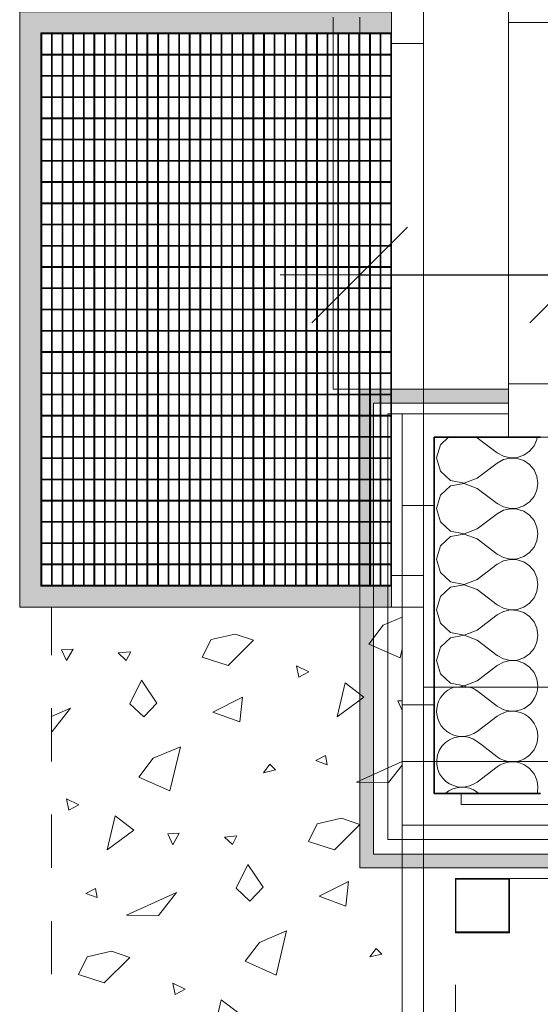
# Model space of a CAD drawing. Header units: metres. Extents: x -7.1 to 26.5, y -14.7 to 18.1.
# Tile 10 of 182: x 1.2 to 2.2, y -4.3 to -2.5. Entities that reach past the tile are written whole.
import ezdxf

# ---------------------------------------------------------------- set-up
doc = ezdxf.new("R2010")
doc.units = ezdxf.units.M
doc.header["$PDMODE"] = 65
doc.linetypes.add('AUSGEZOGEN', pattern=[0])
doc.linetypes.add('STRICHLINIE_S4', pattern=[0.0055, 0.0035, -0.001, 0, -0.001])
for name, color, linetype in [('XR$1$010 Aussenwände', 7, 'AUSGEZOGEN'), ('XR$1$010 Aussenwände Schichttrennlinien', 7, 'AUSGEZOGEN'), ('XR$1$010 Fenster', 7, 'AUSGEZOGEN'), ('XR$1$020 Stützen', 7, 'AUSGEZOGEN'), ('XR$1$020 Stützen Schichttrennlinien', 7, 'AUSGEZOGEN'), ('XR$1$030 Bodenaufbauten', 7, 'AUSGEZOGEN'), ('XR$1$065 Möbel Einrichtung', 7, 'AUSGEZOGEN'), ('XR$1$065 Möbel Einrichtung Bauteilschraffuren', 7, 'AUSGEZOGEN'), ('XR$1$080 Raumdefinitionen Kontur', 7, 'AUSGEZOGEN'), ('XR$2$105 Bemassungen 100', 7, 'AUSGEZOGEN'), ('XR$3$010 Aussenwände Bauteilschraffuren', 7, 'AUSGEZOGEN'), ('XR$3$020 Stützen Bauteilschraffuren', 7, 'AUSGEZOGEN'), ('XR$3$035 Decken', 7, 'AUSGEZOGEN')]:
    doc.layers.add(name, color=color, linetype=linetype)
doc.styles.add('ARIAL', font='arial.ttf')
doc.dimstyles.new('DIMSTYLE_3', dxfattribs={"dimtxt": 0.2, "dimasz": 0.3, "dimexe": 0, "dimexo": 0, "dimgap": 0.1, "dimtad": 2, "dimrnd": 0.005, "dimzin": 4, "dimdsep": 46, "dimtxsty": 'ARIAL', "dimblk1": 'ALL_ML_STRICH', "dimblk2": 'ALL_ML_STRICH', "dimsah": 1, "dimcen": 0, "dimclrd": 7, "dimclre": 7, "dimclrt": 7, "dimadec": 0, "dimazin": 0, "dimtfac": 1, "dimtdec": 0, "dimtix": 1, "dimtmove": 2, "dimatfit": 3, "dimfxl": 0, "dimtzin": 0, "dimlwd": 0, "dimlwe": 18, "dimarcsym": 0})
doc.dimstyles.new('DIMSTYLE_7', dxfattribs={"dimtxt": 0.2, "dimasz": 0.3, "dimexe": 0, "dimexo": 0, "dimgap": 0.1, "dimtad": 2, "dimdec": 1, "dimlfac": 100, "dimrnd": 0.5, "dimzin": 4, "dimdsep": 46, "dimtxsty": 'ARIAL', "dimblk1": 'ALL_ML_STRICH', "dimblk2": 'ALL_ML_STRICH', "dimsah": 1, "dimcen": 0, "dimclrd": 7, "dimclre": 7, "dimclrt": 7, "dimadec": 0, "dimazin": 0, "dimtfac": 1, "dimtdec": 0, "dimtix": 1, "dimtmove": 2, "dimatfit": 3, "dimfxl": 0, "dimtvp": 1.2, "dimtzin": 0, "dimlwd": 0, "dimlwe": 18, "dimarcsym": 0})
pattern_1 = [(0, (1500, 1500), (750, 750), [750, -750]), (90, (1500, 1500), (-750, 750), [750, -750])]
pattern_2 = [(0, (0.375, 0.375), (0.1875, 0.1875), [0.1875, -0.1875]), (90, (0.375, 0.375), (-0.1875, 0.1875), [0.1875, -0.1875])]

# ---------------------------------------------------------------- blocks, each defined once
blk = doc.blocks.new('ALL_ML_STRICH')
at = {"color": 0, "linetype": 'ByBlock', "lineweight": -2}
for p, q in [((0, -0.5), (0, 0.5)), ((-0.3, -0.3), (0.3, 0.3)), ((-1, 0), (0.5, 0))]:
    blk.add_line(p, q, dxfattribs=at)
blk = doc.blocks.new('*D145')
at = {"layer": 'DEFPOINTS', "color": 7, "linetype": 'AUSGEZOGEN', "lineweight": 18, "transparency": 16777216}
for p in [(1.8718, -2.9416), (1.8718, -2.9416), (2.2818, -2.9416)]:
    blk.add_point(p, dxfattribs=at)
at = {"layer": 'XR$2$105 Bemassungen 100', "color": 7, "linetype": 'AUSGEZOGEN', "lineweight": -2, "transparency": 16777216}
for p, q in [((1.8718, -2.9416), (1.8718, -2.9416)), ((1.8718, -2.9416), (2.2818, -2.9416)), ((2.2818, -2.9416), (2.2818, -2.9416))]:
    blk.add_line(p, q, dxfattribs=at)
at = {"layer": 'XR$2$105 Bemassungen 100', "color": 7, "linetype": 'AUSGEZOGEN', "lineweight": 18, "transparency": 16777216, "xscale": 0.3, "yscale": 0.3, "zscale": 0.3, "rotation": 180}
blk.add_blockref('ALL_ML_STRICH', (1.8718, -2.9416), dxfattribs=at)
at = {"layer": 'XR$2$105 Bemassungen 100', "color": 7, "linetype": 'AUSGEZOGEN', "lineweight": 18, "transparency": 16777216, "xscale": 0.3, "yscale": 0.3, "zscale": 0.3}
blk.add_blockref('ALL_ML_STRICH', (2.2818, -2.9416), dxfattribs=at)
at = {"layer": 'XR$2$105 Bemassungen 100', "color": 7, "linetype": 'AUSGEZOGEN', "lineweight": 18, "transparency": 16777216, "insert": (2.5474, -2.7859), "char_height": 0.2, "width": 0.64, "attachment_point": 5, "style": 'ARIAL'}
blk.add_mtext('\\W0.80;\\A1;{\\A1;{41\\H0.132000;\\S^ ;}}', dxfattribs=at)
blk = doc.blocks.new('*D146')
at = {"layer": 'DEFPOINTS', "color": 7, "linetype": 'AUSGEZOGEN', "lineweight": 18, "transparency": 16777216}
for p in [(2.2818, -2.9416), (2.2818, -2.9416), (8.5618, -2.9416)]:
    blk.add_point(p, dxfattribs=at)
at = {"layer": 'XR$2$105 Bemassungen 100', "color": 7, "linetype": 'AUSGEZOGEN', "lineweight": -2, "transparency": 16777216}
for p, q in [((2.2818, -2.9416), (2.2818, -2.9416)), ((2.2818, -2.9416), (8.5618, -2.9416)), ((8.5618, -2.9416), (8.5618, -2.9416))]:
    blk.add_line(p, q, dxfattribs=at)
at = {"layer": 'XR$2$105 Bemassungen 100', "color": 7, "linetype": 'AUSGEZOGEN', "lineweight": 18, "transparency": 16777216, "xscale": 0.3, "yscale": 0.3, "zscale": 0.3, "rotation": 180}
blk.add_blockref('ALL_ML_STRICH', (2.2818, -2.9416), dxfattribs=at)
at = {"layer": 'XR$2$105 Bemassungen 100', "color": 7, "linetype": 'AUSGEZOGEN', "lineweight": 18, "transparency": 16777216, "xscale": 0.3, "yscale": 0.3, "zscale": 0.3}
blk.add_blockref('ALL_ML_STRICH', (8.5618, -2.9416), dxfattribs=at)
at = {"layer": 'XR$2$105 Bemassungen 100', "color": 7, "linetype": 'AUSGEZOGEN', "lineweight": 18, "transparency": 16777216, "insert": (5.4332, -2.7382), "char_height": 0.2, "width": 0.64, "attachment_point": 5, "style": 'ARIAL'}
blk.add_mtext('\\W0.80;\\A1;{\\A1;{6.28\\H0.132000;\\S^ ;}}', dxfattribs=at)
blk = doc.blocks.new('COMPLEXOBJECT_53')
at = {"layer": 'XR$3$035 Decken', "color": 253, "linetype": 'AUSGEZOGEN', "lineweight": 13, "transparency": 33554687}
for p, q in [((1.9162, -3.6004), (1.9518, -3.5854)), ((1.8891, -3.6359), (1.9162, -3.6004)), ((1.5754, -3.6606), (1.5919, -3.6272)), ((1.5919, -3.6272), (1.6375, -3.6168)), ((1.6721, -3.6286), (1.6241, -3.6762)), ((1.6375, -3.6168), (1.6721, -3.6286)), ((1.3322, -3.645), (1.3105, -3.6463)), ((1.3105, -3.6463), (1.32, -3.6667)), ((1.32, -3.6667), (1.3322, -3.645)), ((1.9477, -3.6617), (1.8891, -3.6359)), ((1.9518, -3.6444), (1.9477, -3.6617)), ((1.4174, -3.6524), (1.4408, -3.6501)), ((1.4322, -3.6664), (1.4174, -3.6524)), ((1.4408, -3.6501), (1.4322, -3.6664)), ((1.6241, -3.6762), (1.5754, -3.6606)), ((1.7763, -3.6881), (1.7529, -3.6769)), ((1.7529, -3.6769), (1.7572, -3.698)), ((1.7572, -3.698), (1.7763, -3.6881)), ((1.4391, -3.7482), (1.4611, -3.7037)), ((1.4611, -3.7037), (1.4899, -3.7467)), ((1.8295, -3.7724), (1.8442, -3.7084)), ((1.8442, -3.7084), (1.8797, -3.7355)), ((1.5956, -3.7636), (1.6509, -3.7356)), ((1.6509, -3.7356), (1.646, -3.7821)), ((1.8797, -3.7355), (1.8295, -3.7724)), ((1.2918, -3.7722), (1.3272, -3.7562)), ((1.3272, -3.7562), (1.2929, -3.7999)), ((1.4653, -3.7728), (1.4391, -3.7482)), ((1.4899, -3.7467), (1.4653, -3.7728)), ((1.9518, -3.7422), (1.9435, -3.7427)), ((1.9435, -3.7427), (1.9518, -3.7605)), ((1.646, -3.7821), (1.5956, -3.7636)), ((1.2929, -3.7999), (1.2918, -3.7998)), ((1.4832, -3.8504), (1.5343, -3.8288)), ((1.5343, -3.8288), (1.5146, -3.9117)), ((1.4561, -3.8859), (1.4832, -3.8504)), ((1.8074, -3.8452), (1.7891, -3.8546)), ((1.8106, -3.8625), (1.8074, -3.8452)), ((1.7028, -3.8617), (1.6907, -3.8777)), ((1.7135, -3.8724), (1.7028, -3.8617)), ((1.7891, -3.8546), (1.8106, -3.8625)), ((1.8658, -3.8953), (1.9518, -3.8564)), ((1.9518, -3.8634), (1.9259, -3.8963)), ((1.5146, -3.9117), (1.4561, -3.8859)), ((1.6907, -3.8777), (1.7135, -3.8724)), ((1.9259, -3.8963), (1.8658, -3.8953)), ((1.3433, -3.9381), (1.3199, -3.9269)), ((1.3199, -3.9269), (1.3242, -3.948)), ((1.3242, -3.948), (1.3433, -3.9381)), ((1.3965, -4.0224), (1.4112, -3.9584)), ((1.4112, -3.9584), (1.4467, -3.9855)), ((1.7754, -4.007), (1.7919, -3.9737)), ((1.7919, -3.9737), (1.8375, -3.9632)), ((1.8721, -3.975), (1.8241, -4.0226)), ((1.8375, -3.9632), (1.8721, -3.975)), ((1.4467, -3.9855), (1.3965, -4.0224)), ((1.5322, -3.9914), (1.5105, -3.9927)), ((1.5105, -3.9927), (1.52, -4.0131)), ((1.52, -4.0131), (1.5322, -3.9914)), ((1.6174, -3.9988), (1.6408, -3.9965)), ((1.6322, -4.0128), (1.6174, -3.9988)), ((1.6408, -3.9965), (1.6322, -4.0128)), ((1.8241, -4.0226), (1.7754, -4.007)), ((1.6391, -4.0946), (1.6611, -4.0502)), ((1.6611, -4.0502), (1.6899, -4.0931)), ((1.7956, -4.11), (1.8509, -4.082)), ((1.8509, -4.082), (1.846, -4.1285)), ((1.3743, -4.0952), (1.3561, -4.1046)), ((1.3561, -4.1046), (1.3776, -4.1125)), ((1.3776, -4.1125), (1.3743, -4.0952)), ((1.4327, -4.1453), (1.5272, -4.1026)), ((1.5272, -4.1026), (1.4929, -4.1463)), ((1.6653, -4.1192), (1.6391, -4.0946)), ((1.6899, -4.0931), (1.6653, -4.1192)), ((1.846, -4.1285), (1.7956, -4.11)), ((1.4929, -4.1463), (1.4327, -4.1453)), ((1.6832, -4.1968), (1.7343, -4.1752)), ((1.7343, -4.1752), (1.7146, -4.2581)), ((1.6561, -4.2323), (1.6832, -4.1968)), ((1.3589, -4.2237), (1.4045, -4.2132)), ((1.4045, -4.2132), (1.4391, -4.225)), ((1.9028, -4.2081), (1.8907, -4.2241)), ((1.8907, -4.2241), (1.9135, -4.2188)), ((1.9135, -4.2188), (1.9028, -4.2081)), ((1.3424, -4.257), (1.3589, -4.2237)), ((1.4391, -4.225), (1.3911, -4.2726)), ((1.7146, -4.2581), (1.6561, -4.2323)), ((1.3911, -4.2726), (1.3424, -4.257)), ((1.5433, -4.2846), (1.5199, -4.2733)), ((1.5199, -4.2733), (1.5242, -4.2944)), ((1.5242, -4.2944), (1.5433, -4.2846)), ((1.5965, -4.3688), (1.6112, -4.3048)), ((1.6112, -4.3048), (1.6467, -4.3319))]:
    blk.add_line(p, q, dxfattribs=at)
blk = doc.blocks.new('COMPLEXOBJECT_78')
at = {"layer": 'XR$3$010 Aussenwände Bauteilschraffuren', "color": 8, "linetype": 'AUSGEZOGEN', "lineweight": 13, "transparency": 33554687}
for p, q in [((2.1022, -3.8261), (2.1308, -3.8476)), ((2.0927, -3.8952), (2.1308, -3.8667)), ((2.0927, -3.9143), (2.0957, -3.9165))]:
    blk.add_line(p, q, dxfattribs=at)
for centre, start, end in [((2.1594, -3.7143), 279.1588, 350.8412), ((2.1594, -3.8095), 0, 82.126), ((2.1594, -3.8095), 233.1301, 0), ((2.1594, -3.9048), 0, 126.8699), ((2.0642, -3.9524), 53.1301, 131.0988), ((2.0642, -3.8571), 230.9428, 306.8699), ((2.1594, -3.9048), 345.7341, 0)]:
    blk.add_arc(centre, 0.0476, start, end, dxfattribs=at)
blk = doc.blocks.new('COMPLEXOBJECT_88')
at = {"layer": 'XR$3$010 Aussenwände Bauteilschraffuren', "color": 8, "linetype": 'AUSGEZOGEN', "lineweight": 13, "transparency": 33554687}
for p, q in [((2.0392, -3.2465), (2.0236, -3.2607)), ((2.0927, -3.2476), (2.0898, -3.2465)), ((2.0927, -3.2476), (2.1308, -3.2762)), ((2.1999, -3.2631), (2.2052, -3.2511)), ((2.2052, -3.2511), (2.2058, -3.2465)), ((2.0236, -3.2607), (2.0165, -3.2857)), ((2.1308, -3.2762), (2.1423, -3.2825)), ((2.1807, -3.2807), (2.1915, -3.2732)), ((2.1915, -3.2732), (2.1999, -3.2631)), ((2.0165, -3.2857), (2.0236, -3.3107)), ((2.0927, -3.3238), (2.1308, -3.2952)), ((2.1423, -3.2889), (2.1308, -3.2952)), ((2.1423, -3.2825), (2.1551, -3.2855)), ((2.1551, -3.2859), (2.1423, -3.2889)), ((2.1551, -3.2855), (2.1682, -3.2849)), ((2.1682, -3.2865), (2.1551, -3.2859)), ((2.1682, -3.2849), (2.1807, -3.2807)), ((2.1807, -3.2907), (2.1682, -3.2865)), ((2.1915, -3.2982), (2.1807, -3.2907)), ((2.0236, -3.3107), (2.0429, -3.3283)), ((2.1999, -3.3083), (2.1915, -3.2982)), ((2.2052, -3.3203), (2.1999, -3.3083)), ((2.0429, -3.3283), (2.0684, -3.3331)), ((2.0684, -3.3331), (2.0927, -3.3238)), ((2.207, -3.3333), (2.2052, -3.3203)), ((2.0429, -3.3384), (2.0236, -3.3559)), ((2.0684, -3.3335), (2.0429, -3.3384)), ((2.0927, -3.3429), (2.0684, -3.3335)), ((2.0927, -3.3429), (2.1308, -3.3714)), ((2.1999, -3.3584), (2.2052, -3.3463)), ((2.2052, -3.3463), (2.207, -3.3333)), ((2.0236, -3.3559), (2.0165, -3.381)), ((2.1807, -3.3759), (2.1915, -3.3685)), ((2.1915, -3.3685), (2.1999, -3.3584)), ((2.0165, -3.381), (2.0236, -3.406)), ((2.1308, -3.3714), (2.1423, -3.3778)), ((2.1423, -3.3841), (2.1308, -3.3905)), ((2.1423, -3.3778), (2.1551, -3.3808)), ((2.1551, -3.3811), (2.1423, -3.3841)), ((2.1551, -3.3808), (2.1682, -3.3801)), ((2.1682, -3.3818), (2.1551, -3.3811)), ((2.1682, -3.3801), (2.1807, -3.3759)), ((2.1807, -3.386), (2.1682, -3.3818)), ((2.1915, -3.3934), (2.1807, -3.386)), ((2.0236, -3.406), (2.0429, -3.4235)), ((2.0927, -3.419), (2.1308, -3.3905)), ((2.1999, -3.4035), (2.1915, -3.3934)), ((2.2052, -3.4156), (2.1999, -3.4035)), ((2.0429, -3.4235), (2.0684, -3.4284)), ((2.0684, -3.4284), (2.0927, -3.419)), ((2.207, -3.4286), (2.2052, -3.4156)), ((2.0429, -3.4336), (2.0236, -3.4512)), ((2.0684, -3.4288), (2.0429, -3.4336)), ((2.0927, -3.4381), (2.0684, -3.4288)), ((2.0927, -3.4381), (2.1308, -3.4667)), ((2.1999, -3.4536), (2.2052, -3.4416)), ((2.2052, -3.4416), (2.207, -3.4286)), ((2.0236, -3.4512), (2.0165, -3.4762)), ((2.1915, -3.4637), (2.1999, -3.4536)), ((2.0165, -3.4762), (2.0236, -3.5012)), ((2.1308, -3.4667), (2.1423, -3.473)), ((2.1423, -3.4794), (2.1308, -3.4857)), ((2.1423, -3.473), (2.1551, -3.476)), ((2.1551, -3.4764), (2.1423, -3.4794)), ((2.1551, -3.476), (2.1682, -3.4754)), ((2.1682, -3.477), (2.1551, -3.4764)), ((2.1682, -3.4754), (2.1807, -3.4712)), ((2.1807, -3.4812), (2.1682, -3.477)), ((2.1807, -3.4712), (2.1915, -3.4637)), ((2.0927, -3.5143), (2.1308, -3.4857)), ((2.1915, -3.4887), (2.1807, -3.4812)), ((2.1999, -3.4988), (2.1915, -3.4887)), ((2.2052, -3.5108), (2.1999, -3.4988)), ((2.0236, -3.5012), (2.0429, -3.5188)), ((2.0684, -3.5236), (2.0927, -3.5143)), ((2.207, -3.5238), (2.2052, -3.5108)), ((2.0429, -3.5288), (2.0236, -3.5464)), ((2.0429, -3.5188), (2.0684, -3.5236)), ((2.0684, -3.524), (2.0429, -3.5288)), ((2.0927, -3.5333), (2.0684, -3.524)), ((2.0927, -3.5333), (2.1308, -3.5619)), ((2.2052, -3.5368), (2.207, -3.5238)), ((2.0236, -3.5464), (2.0165, -3.5714)), ((2.1915, -3.559), (2.1999, -3.5488)), ((2.1999, -3.5488), (2.2052, -3.5368)), ((2.0165, -3.5714), (2.0236, -3.5965)), ((2.1308, -3.5619), (2.1423, -3.5683)), ((2.1423, -3.5683), (2.1551, -3.5712)), ((2.1551, -3.5716), (2.1423, -3.5746)), ((2.1551, -3.5712), (2.1682, -3.5706)), ((2.1682, -3.5723), (2.1551, -3.5716)), ((2.1682, -3.5706), (2.1807, -3.5664)), ((2.1807, -3.5765), (2.1682, -3.5723)), ((2.1807, -3.5664), (2.1915, -3.559)), ((2.0927, -3.6095), (2.1308, -3.581)), ((2.1423, -3.5746), (2.1308, -3.581)), ((2.1915, -3.5839), (2.1807, -3.5765)), ((2.1999, -3.594), (2.1915, -3.5839)), ((2.0236, -3.5965), (2.0429, -3.614)), ((2.0684, -3.6189), (2.0927, -3.6095)), ((2.2052, -3.606), (2.1999, -3.594)), ((2.207, -3.619), (2.2052, -3.606)), ((2.0429, -3.6241), (2.0236, -3.6416)), ((2.0429, -3.614), (2.0684, -3.6189)), ((2.0684, -3.6192), (2.0429, -3.6241)), ((2.0927, -3.6286), (2.0684, -3.6192)), ((2.0927, -3.6286), (2.1308, -3.6571)), ((2.2052, -3.6321), (2.207, -3.619)), ((2.0236, -3.6416), (2.0165, -3.6667)), ((2.1915, -3.6542), (2.1999, -3.6441)), ((2.1999, -3.6441), (2.2052, -3.6321)), ((2.1308, -3.6571), (2.1423, -3.6635)), ((2.1423, -3.6635), (2.1551, -3.6665)), ((2.1551, -3.6665), (2.1682, -3.6658)), ((2.1682, -3.6658), (2.1807, -3.6616)), ((2.1807, -3.6616), (2.1915, -3.6542)), ((2.0165, -3.6667), (2.0236, -3.6917)), ((2.0927, -3.7048), (2.1308, -3.6762)), ((2.1423, -3.6698), (2.1308, -3.6762)), ((2.1551, -3.6669), (2.1423, -3.6698)), ((2.1682, -3.6675), (2.1551, -3.6669)), ((2.1807, -3.6717), (2.1682, -3.6675)), ((2.1915, -3.6791), (2.1807, -3.6717)), ((2.1999, -3.6893), (2.1915, -3.6791)), ((2.0236, -3.6917), (2.0429, -3.7093)), ((2.2052, -3.7013), (2.1999, -3.6893)), ((2.207, -3.7143), (2.2052, -3.7013)), ((2.0429, -3.7093), (2.0684, -3.7141)), ((2.0684, -3.7145), (2.0578, -3.7165)), ((2.0684, -3.7141), (2.0927, -3.7048)), ((2.0737, -3.7165), (2.0684, -3.7145)), ((2.2067, -3.7165), (2.207, -3.7143))]:
    blk.add_line(p, q, dxfattribs=at)
blk = doc.blocks.new('COMPLEXOBJECT_89')
at = {"layer": 'XR$3$010 Aussenwände Bauteilschraffuren', "color": 8, "linetype": 'AUSGEZOGEN', "lineweight": 13, "transparency": 33554687}
for p, q in [((2.0927, -3.7238), (2.1308, -3.7524)), ((2.0927, -3.8), (2.1308, -3.7714)), ((2.0927, -3.819), (2.1022, -3.8261))]:
    blk.add_line(p, q, dxfattribs=at)
for centre, start, end in [((2.0642, -3.7619), 107.5265, 306.8699), ((2.0642, -3.7619), 53.1301, 72.4735), ((2.1594, -3.7143), 350.8412, 357.3392), ((2.1594, -3.7143), 233.1301, 279.1588), ((2.1594, -3.8095), 82.126, 126.8699), ((2.0642, -3.8571), 53.1301, 230.9428)]:
    blk.add_arc(centre, 0.0476, start, end, dxfattribs=at)

msp = doc.modelspace()

# ---------------------------------------------------------------- hatches: boundary and pattern name
at = {"layer": 'XR$1$065 Möbel Einrichtung Bauteilschraffuren', "linetype": 'AUSGEZOGEN', "lineweight": 13, "transparency": 33554687}
msp.add_hatch(color=7, dxfattribs=at).paths.add_polyline_path([(1.9318, -3.5265), (1.2718, -3.5265), (1.2718, -2.4865), (1.9318, -2.4865), (1.9318, -2.4465), (1.2318, -2.4465), (1.2318, -3.5665), (1.9318, -3.5665)])
at = {"layer": 'XR$3$010 Aussenwände Bauteilschraffuren', "linetype": 'AUSGEZOGEN', "lineweight": 13, "true_color": 0xa79e8b, "transparency": 33554687}
for points in [[(1.8718, -3.1825), (2.1518, -3.1825), (2.1518, -3.1565), (1.8718, -3.1565)], [(1.8718, -4.0305), (1.8978, -4.0305), (1.8978, -3.1825), (1.8718, -3.1825)], [(1.8978, -4.0305), (1.8718, -4.0565), (1.8978, -4.0565)], [(1.8718, -4.0305), (1.8718, -4.0565), (1.8978, -4.0305)], [(1.8978, -4.0305), (1.8978, -4.0565), (3.0358, -4.0565), (3.0358, -4.0305)]]:
    msp.add_hatch(color=253, dxfattribs=at).paths.add_polyline_path(points)
at = {"layer": 'XR$3$010 Aussenwände Bauteilschraffuren', "linetype": 'AUSGEZOGEN', "lineweight": 13, "transparency": 33554687}
h = msp.add_hatch(dxfattribs=at)
h.set_pattern_fill('MUSTER', color=8, scale=750, style=0, pattern_type=2)
h.set_pattern_definition(pattern_1)
h.paths.add_polyline_path([(1.8978, -3.2025), (2.1518, -3.2025), (2.1518, -3.1825), (1.8978, -3.1825)], flags=0)
h = msp.add_hatch(dxfattribs=at)
h.set_pattern_fill('MUSTER', color=8, scale=750, style=0, pattern_type=2)
h.set_pattern_definition(pattern_1)
h.paths.add_polyline_path([(1.8978, -3.2025), (1.8978, -4.0035), (1.9248, -4.0035), (1.9248, -3.2025)], flags=0)
h = msp.add_hatch(dxfattribs=at)
h.set_pattern_fill('MUSTER', color=42, scale=0.1875, style=0, pattern_type=2)
h.set_pattern_definition(pattern_2)
h.paths.add_polyline_path([(1.9518, -3.2465), (2.1518, -3.2465), (2.1518, -3.2025), (1.9518, -3.2025)], flags=0)
h = msp.add_hatch(dxfattribs=at)
h.set_pattern_fill('MUSTER', color=42, scale=0.1875, style=0, pattern_type=2)
h.set_pattern_definition(pattern_2)
h.paths.add_polyline_path([(1.9518, -3.2465), (1.9518, -3.9165), (2.0118, -3.9165), (2.0118, -3.2465)], flags=0)
h = msp.add_hatch(dxfattribs=at)
h.set_pattern_fill('MUSTER', color=42, scale=0.1875, style=0, pattern_type=2)
h.set_pattern_definition(pattern_2)
h.paths.add_polyline_path([(1.9518, -3.9765), (2.0118, -3.9765), (2.0118, -3.9165)], flags=0)
h = msp.add_hatch(dxfattribs=at)
h.set_pattern_fill('MUSTER', color=42, scale=0.1875, style=0, pattern_type=2)
h.set_pattern_definition(pattern_2)
h.paths.add_polyline_path([(1.9518, -3.9165), (1.9518, -3.9765), (2.0118, -3.9165)], flags=0)
h = msp.add_hatch(dxfattribs=at)
h.set_pattern_fill('MUSTER', color=42, scale=0.1875, style=0, pattern_type=2)
h.set_pattern_definition(pattern_2)
h.paths.add_polyline_path([(2.0118, -3.9165), (2.0118, -3.9765), (2.9718, -3.9765), (2.9718, -3.9165)], flags=0)
h = msp.add_hatch(dxfattribs=at)
h.set_pattern_fill('MUSTER', color=8, scale=750, style=0, pattern_type=2)
h.set_pattern_definition(pattern_1)
h.paths.add_polyline_path([(1.8978, -4.0305), (1.9248, -4.0305), (1.9248, -4.0035)], flags=0)
h = msp.add_hatch(dxfattribs=at)
h.set_pattern_fill('MUSTER', color=8, scale=750, style=0, pattern_type=2)
h.set_pattern_definition(pattern_1)
h.paths.add_polyline_path([(1.8978, -4.0035), (1.8978, -4.0305), (1.9248, -4.0035)], flags=0)
h = msp.add_hatch(dxfattribs=at)
h.set_pattern_fill('MUSTER', color=8, scale=750, style=0, pattern_type=2)
h.set_pattern_definition(pattern_1)
h.paths.add_polyline_path([(1.9248, -4.0035), (1.9248, -4.0305), (3.0158, -4.0305), (3.0158, -4.0035)], flags=0)
at = {"layer": 'XR$3$020 Stützen Bauteilschraffuren', "linetype": 'AUSGEZOGEN', "lineweight": 13, "transparency": 33554687}
h = msp.add_hatch(dxfattribs=at)
h.set_pattern_fill('MUSTER', color=254, scale=750, style=0, pattern_type=2)
h.set_pattern_definition(pattern_1)
h.paths.add_polyline_path([(2.0528, -4.0775), (2.0528, -4.1775), (2.1528, -4.1775), (2.1528, -4.0775)], flags=0)

# ---------------------------------------------------------------- linework, layer by layer
at = {"layer": 'XR$1$010 Aussenwände', "color": 7, "linetype": 'AUSGEZOGEN', "lineweight": 18, "transparency": 33554687}
for p, q in [((1.8718, -3.1565), (1.8978, -3.1565)), ((1.8718, -3.1825), (1.8718, -3.1565)), ((1.8978, -3.1565), (1.9248, -3.1565)), ((1.9248, -3.1565), (1.9518, -3.1565)), ((1.9518, -3.1565), (2.0118, -3.1565)), ((2.0118, -3.1565), (2.1518, -3.1565)), ((2.1518, -3.1825), (2.1518, -3.1565)), ((1.8718, -3.1825), (1.8718, -4.0565)), ((2.1518, -3.2025), (2.1518, -3.1825)), ((2.1518, -3.2465), (2.1518, -3.2025)), ((2.2118, -3.2465), (2.2268, -3.2465)), ((1.8718, -4.0565), (1.8978, -4.0565)), ((1.8978, -4.0565), (3.0358, -4.0565))]:
    msp.add_line(p, q, dxfattribs=at)
at = {"layer": 'XR$1$010 Aussenwände', "color": 7, "linetype": 'AUSGEZOGEN', "lineweight": 35, "transparency": 33554687}
msp.add_line((2.1518, -3.2465), (2.2118, -3.2465), dxfattribs=at)
at = {"layer": 'XR$1$010 Aussenwände Schichttrennlinien', "color": 7, "linetype": 'AUSGEZOGEN', "lineweight": 18, "transparency": 33554687}
for p, q in [((1.8978, -3.2025), (1.8978, -3.1825)), ((2.1518, -3.1825), (1.8978, -3.1825)), ((1.8978, -3.1825), (2.1518, -3.1825)), ((1.8978, -3.2025), (1.8978, -4.0035)), ((1.9248, -3.2025), (1.9248, -3.9765)), ((1.9248, -3.2025), (2.1518, -3.2025)), ((1.9518, -3.2465), (1.9518, -3.2025)), ((2.1518, -3.2025), (1.9518, -3.2025)), ((1.9518, -3.2465), (1.9518, -3.9165)), ((1.9518, -3.9165), (1.9518, -3.9765)), ((1.9248, -3.9765), (1.9248, -4.0035)), ((1.9518, -3.9765), (2.0118, -3.9765)), ((1.9518, -3.9765), (2.0118, -3.9765)), ((2.0118, -3.9765), (2.9718, -3.9765)), ((1.8978, -4.0035), (1.8978, -4.0305)), ((1.9248, -4.0035), (1.9518, -4.0035)), ((1.9248, -4.0035), (1.9518, -4.0035)), ((1.9518, -4.0035), (3.0158, -4.0035)), ((1.8978, -4.0305), (1.9248, -4.0305)), ((1.8978, -4.0305), (1.9248, -4.0305)), ((1.9248, -4.0305), (3.0158, -4.0305))]:
    msp.add_line(p, q, dxfattribs=at)
at = {"layer": 'XR$1$010 Aussenwände Schichttrennlinien', "color": 7, "linetype": 'AUSGEZOGEN', "lineweight": 35, "transparency": 33554687}
for p, q in [((2.0118, -3.2465), (2.0118, -3.7165)), ((2.0118, -3.2465), (2.1518, -3.2465)), ((2.0118, -3.7165), (2.0118, -3.9165)), ((2.0118, -3.9165), (2.2118, -3.9165)), ((2.0118, -3.9165), (2.2118, -3.9165))]:
    msp.add_line(p, q, dxfattribs=at)
at = {"layer": 'XR$1$010 Fenster', "color": 7, "linetype": 'AUSGEZOGEN', "lineweight": 13, "transparency": 33554687}
for p, q in [((2.1518, -2.4665), (2.1518, -2.3665)), ((1.8221, -2.4565), (1.8221, -3.1565)), ((1.8718, -2.4565), (1.8718, -3.1565)), ((2.2268, -2.4665), (2.1518, -2.4665)), ((2.1518, -3.1465), (2.1518, -2.4665)), ((2.1518, -3.2465), (2.1518, -3.1465)), ((2.1518, -3.1465), (2.2268, -3.1465)), ((1.8221, -3.1565), (1.8718, -3.1565)), ((1.8718, -3.1565), (1.8978, -3.1565)), ((1.8978, -3.1565), (1.9248, -3.1565)), ((1.9248, -3.1565), (1.9518, -3.1565)), ((1.9518, -3.1565), (2.0118, -3.1565)), ((2.0118, -3.1565), (2.1518, -3.1565)), ((2.1518, -3.1825), (2.1518, -3.1565)), ((2.1518, -3.1825), (2.1518, -3.1565)), ((2.1518, -3.2025), (2.1518, -3.1825)), ((2.1518, -3.2025), (2.1518, -3.1825)), ((2.1518, -3.2465), (2.1518, -3.2025)), ((2.1518, -3.2465), (2.1518, -3.2025)), ((2.1518, -3.2465), (2.2118, -3.2465)), ((2.1518, -3.2465), (2.2118, -3.2465))]:
    msp.add_line(p, q, dxfattribs=at)
at = {"layer": 'XR$1$020 Stützen', "color": 7, "linetype": 'AUSGEZOGEN', "lineweight": 18, "transparency": 33554687}
msp.add_lwpolyline([(2.0518, -4.1785), (2.1538, -4.1785), (2.1538, -4.0765), (2.0518, -4.0765), (2.0518, -4.1785)], close=True, dxfattribs=at)
at = {"layer": 'XR$1$020 Stützen Schichttrennlinien', "color": 7, "linetype": 'AUSGEZOGEN', "lineweight": 25, "transparency": 33554687}
msp.add_lwpolyline([(2.0528, -4.1775), (2.0528, -4.0775), (2.1528, -4.0775), (2.1528, -4.1775), (2.0528, -4.1775)], close=True, dxfattribs=at)
at = {"layer": 'XR$1$030 Bodenaufbauten', "color": 7, "linetype": 'AUSGEZOGEN', "lineweight": 18, "transparency": 33554687}
msp.add_lwpolyline([(1.9518, -6.6565), (22.9518, -6.6565), (22.9518, -3.8565), (1.9518, -3.8565), (1.9518, -6.6565)], close=True, dxfattribs=at)
at = {"layer": 'XR$1$065 Möbel Einrichtung', "color": 8, "linetype": 'AUSGEZOGEN', "lineweight": 13, "transparency": 33554687}
for p, q in [((1.9918, -2.5065), (1.9918, -2.4465)), ((1.9318, -2.5065), (1.9918, -2.5065)), ((1.9918, -3.5065), (1.9318, -3.5065)), ((1.9918, -3.5665), (1.9918, -3.5065)), ((1.9318, -3.5665), (1.9918, -3.5665))]:
    msp.add_line(p, q, dxfattribs=at)
for points in [[(1.9318, -3.5265), (1.2718, -3.5265), (1.2718, -2.4865), (1.9318, -2.4865), (1.9318, -2.4465), (1.2318, -2.4465), (1.2318, -3.5665), (1.9318, -3.5665), (1.9318, -3.5265)], [(1.9318, -2.4865), (1.2718, -2.4865), (1.2718, -2.488), (1.9318, -2.488), (1.9318, -2.4865)], [(1.2733, -3.5265), (1.2733, -2.4865), (1.2718, -2.4865), (1.2718, -3.5265), (1.2733, -3.5265)], [(1.2932, -3.5265), (1.2932, -2.4865), (1.2917, -2.4865), (1.2917, -3.5265), (1.2932, -3.5265)], [(1.3132, -3.5265), (1.3132, -2.4865), (1.3117, -2.4865), (1.3117, -3.5265), (1.3132, -3.5265)], [(1.3331, -3.5265), (1.3331, -2.4865), (1.3316, -2.4865), (1.3316, -3.5265), (1.3331, -3.5265)], [(1.3531, -3.5265), (1.3531, -2.4865), (1.3516, -2.4865), (1.3516, -3.5265), (1.3531, -3.5265)], [(1.373, -3.5265), (1.373, -2.4865), (1.3715, -2.4865), (1.3715, -3.5265), (1.373, -3.5265)], [(1.393, -3.5265), (1.393, -2.4865), (1.3915, -2.4865), (1.3915, -3.5265), (1.393, -3.5265)], [(1.413, -3.5265), (1.413, -2.4865), (1.4115, -2.4865), (1.4115, -3.5265), (1.413, -3.5265)], [(1.4329, -3.5265), (1.4329, -2.4865), (1.4314, -2.4865), (1.4314, -3.5265), (1.4329, -3.5265)], [(1.4529, -3.5265), (1.4529, -2.4865), (1.4514, -2.4865), (1.4514, -3.5265), (1.4529, -3.5265)], [(1.4728, -3.5265), (1.4728, -2.4865), (1.4713, -2.4865), (1.4713, -3.5265), (1.4728, -3.5265)], [(1.4928, -3.5265), (1.4928, -2.4865), (1.4913, -2.4865), (1.4913, -3.5265), (1.4928, -3.5265)], [(1.5127, -3.5265), (1.5127, -2.4865), (1.5112, -2.4865), (1.5112, -3.5265), (1.5127, -3.5265)], [(1.5327, -3.5265), (1.5327, -2.4865), (1.5312, -2.4865), (1.5312, -3.5265), (1.5327, -3.5265)], [(1.5526, -3.5265), (1.5526, -2.4865), (1.5511, -2.4865), (1.5511, -3.5265), (1.5526, -3.5265)], [(1.5726, -3.5265), (1.5726, -2.4865), (1.5711, -2.4865), (1.5711, -3.5265), (1.5726, -3.5265)], [(1.5925, -3.5265), (1.5925, -2.4865), (1.591, -2.4865), (1.591, -3.5265), (1.5925, -3.5265)], [(1.6125, -3.5265), (1.6125, -2.4865), (1.611, -2.4865), (1.611, -3.5265), (1.6125, -3.5265)], [(1.6325, -3.5265), (1.6325, -2.4865), (1.631, -2.4865), (1.631, -3.5265), (1.6325, -3.5265)], [(1.6524, -3.5265), (1.6524, -2.4865), (1.6509, -2.4865), (1.6509, -3.5265), (1.6524, -3.5265)], [(1.6724, -3.5265), (1.6724, -2.4865), (1.6709, -2.4865), (1.6709, -3.5265), (1.6724, -3.5265)], [(1.6923, -3.5265), (1.6923, -2.4865), (1.6908, -2.4865), (1.6908, -3.5265), (1.6923, -3.5265)], [(1.7123, -3.5265), (1.7123, -2.4865), (1.7108, -2.4865), (1.7108, -3.5265), (1.7123, -3.5265)], [(1.7322, -3.5265), (1.7322, -2.4865), (1.7307, -2.4865), (1.7307, -3.5265), (1.7322, -3.5265)], [(1.7522, -3.5265), (1.7522, -2.4865), (1.7507, -2.4865), (1.7507, -3.5265), (1.7522, -3.5265)], [(1.7721, -3.5265), (1.7721, -2.4865), (1.7706, -2.4865), (1.7706, -3.5265), (1.7721, -3.5265)], [(1.7921, -3.5265), (1.7921, -2.4865), (1.7906, -2.4865), (1.7906, -3.5265), (1.7921, -3.5265)], [(1.812, -3.5265), (1.812, -2.4865), (1.8105, -2.4865), (1.8105, -3.5265), (1.812, -3.5265)], [(1.832, -3.5265), (1.832, -2.4865), (1.8305, -2.4865), (1.8305, -3.5265), (1.832, -3.5265)], [(1.852, -3.5265), (1.852, -2.4865), (1.8505, -2.4865), (1.8505, -3.5265), (1.852, -3.5265)], [(1.8719, -3.5265), (1.8719, -2.4865), (1.8704, -2.4865), (1.8704, -3.5265), (1.8719, -3.5265)], [(1.8919, -3.5265), (1.8919, -2.4865), (1.8904, -2.4865), (1.8904, -3.5265), (1.8919, -3.5265)], [(1.9118, -3.5265), (1.9118, -2.4865), (1.9103, -2.4865), (1.9103, -3.5265), (1.9118, -3.5265)], [(1.9318, -3.5265), (1.9318, -2.4865), (1.9303, -2.4865), (1.9303, -3.5265), (1.9318, -3.5265)], [(1.9318, -2.5264), (1.2718, -2.5264), (1.2718, -2.5279), (1.9318, -2.5279), (1.9318, -2.5264)], [(1.9318, -2.5664), (1.2718, -2.5664), (1.2718, -2.5679), (1.9318, -2.5679), (1.9318, -2.5664)], [(1.9318, -2.6063), (1.2718, -2.6063), (1.2718, -2.6078), (1.9318, -2.6078), (1.9318, -2.6063)], [(1.9318, -2.6463), (1.2718, -2.6463), (1.2718, -2.6478), (1.9318, -2.6478), (1.9318, -2.6463)], [(1.9318, -2.6862), (1.2718, -2.6862), (1.2718, -2.6877), (1.9318, -2.6877), (1.9318, -2.6862)], [(1.9318, -2.7262), (1.2718, -2.7262), (1.2718, -2.7277), (1.9318, -2.7277), (1.9318, -2.7262)], [(1.9318, -2.7661), (1.2718, -2.7661), (1.2718, -2.7676), (1.9318, -2.7676), (1.9318, -2.7661)], [(1.9318, -2.806), (1.2718, -2.806), (1.2718, -2.8075), (1.9318, -2.8075), (1.9318, -2.806)], [(1.9318, -2.846), (1.2718, -2.846), (1.2718, -2.8475), (1.9318, -2.8475), (1.9318, -2.846)], [(1.9318, -2.8859), (1.2718, -2.8859), (1.2718, -2.8874), (1.9318, -2.8874), (1.9318, -2.8859)], [(1.9318, -2.9259), (1.2718, -2.9259), (1.2718, -2.9274), (1.9318, -2.9274), (1.9318, -2.9259)], [(1.9318, -2.9658), (1.2718, -2.9658), (1.2718, -2.9673), (1.9318, -2.9673), (1.9318, -2.9658)], [(1.9318, -3.0057), (1.2718, -3.0057), (1.2718, -3.0072), (1.9318, -3.0072), (1.9318, -3.0057)], [(1.9318, -3.0457), (1.2718, -3.0457), (1.2718, -3.0472), (1.9318, -3.0472), (1.9318, -3.0457)], [(1.9318, -3.0856), (1.2718, -3.0856), (1.2718, -3.0871), (1.9318, -3.0871), (1.9318, -3.0856)], [(1.9318, -3.1256), (1.2718, -3.1256), (1.2718, -3.1271), (1.9318, -3.1271), (1.9318, -3.1256)], [(1.9318, -3.1655), (1.2718, -3.1655), (1.2718, -3.167), (1.9318, -3.167), (1.9318, -3.1655)], [(1.9318, -3.2055), (1.2718, -3.2055), (1.2718, -3.207), (1.9318, -3.207), (1.9318, -3.2055)], [(1.9318, -3.2454), (1.2718, -3.2454), (1.2718, -3.2469), (1.9318, -3.2469), (1.9318, -3.2454)], [(1.9318, -3.2853), (1.2718, -3.2853), (1.2718, -3.2868), (1.9318, -3.2868), (1.9318, -3.2853)], [(1.9318, -3.3253), (1.2718, -3.3253), (1.2718, -3.3268), (1.9318, -3.3268), (1.9318, -3.3253)], [(1.9318, -3.3652), (1.2718, -3.3652), (1.2718, -3.3667), (1.9318, -3.3667), (1.9318, -3.3652)], [(1.9318, -3.4052), (1.2718, -3.4052), (1.2718, -3.4067), (1.9318, -3.4067), (1.9318, -3.4052)], [(1.9318, -3.4451), (1.2718, -3.4451), (1.2718, -3.4466), (1.9318, -3.4466), (1.9318, -3.4451)], [(1.9318, -3.4851), (1.2718, -3.4851), (1.2718, -3.4866), (1.9318, -3.4866), (1.9318, -3.4851)], [(1.9318, -3.525), (1.2718, -3.525), (1.2718, -3.5265), (1.9318, -3.5265), (1.9318, -3.525)]]:
    msp.add_lwpolyline(points, close=True, dxfattribs=at)
at = {"layer": 'XR$1$080 Raumdefinitionen Kontur', "color": 8, "linetype": 'AUSGEZOGEN', "lineweight": 13, "transparency": 33554687}
msp.add_lwpolyline([(7.9418, -6.6565), (7.9418, -4.0565), (1.9518, -4.0565), (1.9518, -6.6565), (7.9418, -6.6565)], close=True, dxfattribs=at)
at = {"layer": 'XR$3$035 Decken', "color": 7, "linetype": 'AUSGEZOGEN', "lineweight": 18, "transparency": 33554687}
for points in [[(10.0118, 11.0035), (1.9918, 11.0535), (1.9918, -3.9165), (1.9918, -6.6565), (22.9418, -6.6565), (22.9418, 11.0535), (14.8918, 11.0535), (14.8918, 6.2735), (13.4518, 6.2735), (11.4518, 6.2735), (10.0118, 6.2735), (10.0118, 11.0035)], [(1.9918, -6.6565), (22.9418, -6.6565), (22.9418, -3.7165), (1.9918, -3.7165), (1.9918, -6.6565)]]:
    msp.add_lwpolyline(points, close=True, dxfattribs=at)
at = {"layer": 'XR$3$035 Decken', "color": 253, "linetype": 'STRICHLINIE_S4', "lineweight": 18, "transparency": 33554687}
msp.add_lwpolyline([(1.9518, -6.6565), (1.2918, -6.6565), (1.2918, -3.5665), (1.9518, -3.5665), (1.9518, -6.6565)], close=True, dxfattribs=at)
at = {"layer": 'XR$3$035 Decken', "color": 8, "linetype": 'STRICHLINIE_S4', "lineweight": 18, "transparency": 33554687}
msp.add_lwpolyline([(2.0518, -6.6165), (22.8518, -6.6165), (22.8518, -4.0765), (2.0518, -4.0765), (2.0518, -6.6165)], close=True, dxfattribs=at)

# ---------------------------------------------------------------- block references
at = {"layer": 'XR$3$010 Aussenwände Bauteilschraffuren', "color": 8, "linetype": 'AUSGEZOGEN', "lineweight": 13, "transparency": 33554687}
for name in ['COMPLEXOBJECT_88', 'COMPLEXOBJECT_89', 'COMPLEXOBJECT_78']:
    msp.add_blockref(name, (0, 0), dxfattribs=at)
at = {"layer": 'XR$3$035 Decken', "color": 253, "linetype": 'AUSGEZOGEN', "lineweight": 13, "transparency": 33554687}
msp.add_blockref('COMPLEXOBJECT_53', (0, 0), dxfattribs=at)

# ---------------------------------------------------------------- dimensions: what is measured, and where the dimension line sits
at = {"layer": 'XR$2$105 Bemassungen 100', "color": 7, "linetype": 'AUSGEZOGEN', "lineweight": 18, "transparency": 33554687}
for base, p1, p2, dimstyle, picture, middle in [((8.5618, -2.9416), (2.2818, -2.9416), (8.5618, -2.9416), 'DIMSTYLE_3', '*D146', (5.4332, -2.7382)), ((2.2818, -2.9416), (1.8718, -2.9416), (2.2818, -2.9416), 'DIMSTYLE_7', '*D145', (2.5474, -2.7859))]:
    dim = msp.add_linear_dim(base=base, p1=p1, p2=p2, dimstyle=dimstyle, override={"dimpost": '<>', "dimclrd": 7, "dimclre": 7, "dimclrt": 7, "dimlwd": 0, "dimlwe": 18}, dxfattribs=at)
    dim.commit()
    dim.dimension.update_dxf_attribs({"geometry": picture, "text_midpoint": middle, "dimtype": 160})

doc.saveas('drawing.dxf')
